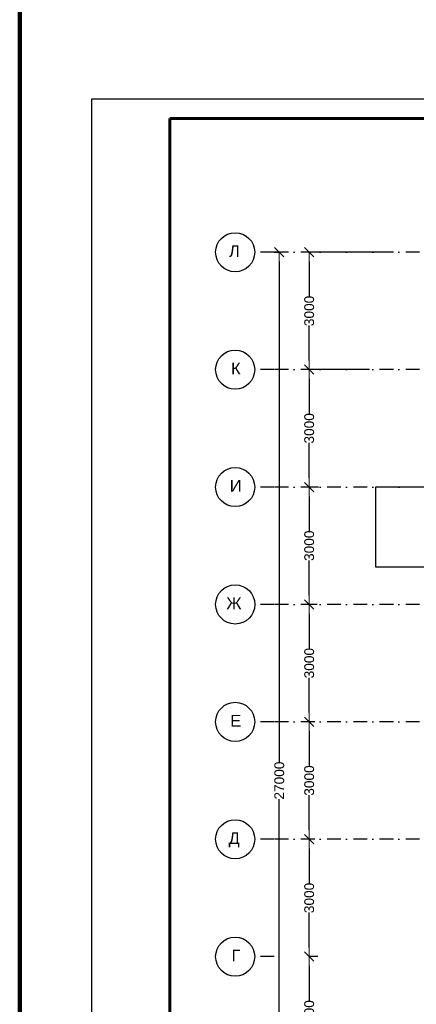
# Model space of a CAD drawing. Header units: millimetres. Extents: x -119471 to 297097, y -64331 to 65495.
# Tile 4 of 54: x -119471 to -109331, y -29320 to -4160. Entities that reach past the tile are written whole.
import ezdxf

# ---------------------------------------------------------------- set-up
doc = ezdxf.new("R2010")
doc.units = ezdxf.units.MM
doc.linetypes.add('Dot & Dashed', pattern=[670.277762, 352.777767, -176.388884, 0, -141.111112])
doc.layers.add('12 рамка штамп', color=250, linetype='Continuous', lineweight=35)
doc.layers.add('60 Оповещение', color=213, linetype='Continuous', lineweight=35)
doc.styles.add('СГЕНЕРИР_СТИЛЬ_1', font='arial.ttf')
doc.dimstyles.new('СГЕНЕРИР_СТИЛЬ__2', dxfattribs={"dimtxt": 250, "dimasz": 237.760461, "dimexe": 0.18, "dimexo": 1, "dimgap": 0.09, "dimtad": 1, "dimdec": 0, "dimzin": 0, "dimdsep": 46, "dimtxsty": 'СГЕНЕРИР_СТИЛЬ_1', "dimblk": 'ARROWHEAD_6', "dimblk1": 'ARROWHEAD_6', "dimblk2": 'ARROWHEAD_6', "dimcen": 0.09, "dimclrd": 7, "dimclre": 7, "dimclrt": 7, "dimadec": 0, "dimazin": 0, "dimtfac": 1, "dimtdec": 4, "dimtmove": 0, "dimatfit": 3, "dimfxl": 1, "dimtolj": 1, "dimtzin": 0, "dimarcsym": 0})

# ---------------------------------------------------------------- blocks, each defined once
blk = doc.blocks.new('ARROWHEAD_6')
at = {"color": 0, "linetype": 'Continuous', "lineweight": 0}
for p, q in [((0, 0), (-1, 0)), ((-0.5, -0.5), (0.5, 0.5))]:
    blk.add_line(p, q, dxfattribs=at)
blk = doc.blocks.new('*D14', base_point=(-8577047, 8651736))
at = {"color": 7, "linetype": 'Continuous', "lineweight": -2, "transparency": 16777216}
for p, q in [((-111851, -28102), (-112069, -28102)), ((-112069, -28340), (-112069, -29230)), ((-112069, -30865), (-112069, -29975)), ((-111865, -31102), (-112069, -31102))]:
    blk.add_line(p, q, dxfattribs=at)
at = {"layer": 'Defpoints', "color": 0, "linetype": 'Continuous', "transparency": 16777216}
for p in [(-112069, -28102), (-111850, -28102), (-111864, -31102)]:
    blk.add_point(p, dxfattribs=at)
at = {"color": 7, "linetype": 'Continuous', "lineweight": -2, "transparency": 16777216, "xscale": 237.7604614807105, "yscale": 237.7604614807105, "zscale": 237.7604614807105}
for p, rotation in [((-112069, -28102), 90), ((-112069, -31102), 270)]:
    blk.add_blockref('ARROWHEAD_6', p, dxfattribs=dict(at, rotation=rotation))
at = {"color": 7, "linetype": 'Continuous', "transparency": 16777216, "insert": (-112069, -29602), "char_height": 250, "attachment_point": 5, "rotation": 90, "style": 'СГЕНЕРИР_СТИЛЬ_1'}
blk.add_mtext('\\A1;3000', dxfattribs=at)
blk = doc.blocks.new('*D15', base_point=(-8577047, 8651736))
at = {"color": 7, "linetype": 'Continuous', "lineweight": -2, "transparency": 16777216}
for p, q in [((-111924, -25102), (-112069, -25102)), ((-112069, -25340), (-112069, -26230)), ((-112069, -27865), (-112069, -26975)), ((-111851, -28102), (-112069, -28102))]:
    blk.add_line(p, q, dxfattribs=at)
at = {"layer": 'Defpoints', "color": 0, "linetype": 'Continuous', "transparency": 16777216}
for p in [(-112069, -25102), (-111923, -25102), (-111850, -28102)]:
    blk.add_point(p, dxfattribs=at)
at = {"color": 7, "linetype": 'Continuous', "lineweight": -2, "transparency": 16777216, "xscale": 237.7604614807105, "yscale": 237.7604614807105, "zscale": 237.7604614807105}
for p, rotation in [((-112069, -25102), 90), ((-112069, -28102), 270)]:
    blk.add_blockref('ARROWHEAD_6', p, dxfattribs=dict(at, rotation=rotation))
at = {"color": 7, "linetype": 'Continuous', "transparency": 16777216, "insert": (-112069, -26602), "char_height": 250, "attachment_point": 5, "rotation": 90, "style": 'СГЕНЕРИР_СТИЛЬ_1'}
blk.add_mtext('\\A1;3000', dxfattribs=at)
blk = doc.blocks.new('*D16', base_point=(-8577047, 8651736))
at = {"color": 7, "linetype": 'Continuous', "lineweight": -2, "transparency": 16777216}
for p, q in [((-111953, -22102), (-112069, -22102)), ((-112069, -22340), (-112069, -23230)), ((-112069, -24865), (-112069, -23975)), ((-111924, -25102), (-112069, -25102))]:
    blk.add_line(p, q, dxfattribs=at)
at = {"layer": 'Defpoints', "color": 0, "linetype": 'Continuous', "transparency": 16777216}
for p in [(-112069, -22102), (-111952, -22102), (-111923, -25102)]:
    blk.add_point(p, dxfattribs=at)
at = {"color": 7, "linetype": 'Continuous', "lineweight": -2, "transparency": 16777216, "xscale": 237.7604614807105, "yscale": 237.7604614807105, "zscale": 237.7604614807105}
for p, rotation in [((-112069, -22102), 90), ((-112069, -25102), 270)]:
    blk.add_blockref('ARROWHEAD_6', p, dxfattribs=dict(at, rotation=rotation))
at = {"color": 7, "linetype": 'Continuous', "transparency": 16777216, "insert": (-112069, -23602), "char_height": 250, "attachment_point": 5, "rotation": 90, "style": 'СГЕНЕРИР_СТИЛЬ_1'}
blk.add_mtext('\\A1;3000', dxfattribs=at)
blk = doc.blocks.new('*D17', base_point=(-8577047, 8651736))
at = {"color": 7, "linetype": 'Continuous', "lineweight": -2, "transparency": 16777216}
for p, q in [((-111865, -19102), (-112069, -19102)), ((-112069, -19340), (-112069, -20230)), ((-112069, -21865), (-112069, -20975)), ((-111953, -22102), (-112069, -22102))]:
    blk.add_line(p, q, dxfattribs=at)
at = {"layer": 'Defpoints', "color": 0, "linetype": 'Continuous', "transparency": 16777216}
for p in [(-112069, -19102), (-111864, -19102), (-111952, -22102)]:
    blk.add_point(p, dxfattribs=at)
at = {"color": 7, "linetype": 'Continuous', "lineweight": -2, "transparency": 16777216, "xscale": 237.7604614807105, "yscale": 237.7604614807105, "zscale": 237.7604614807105}
for p, rotation in [((-112069, -19102), 90), ((-112069, -22102), 270)]:
    blk.add_blockref('ARROWHEAD_6', p, dxfattribs=dict(at, rotation=rotation))
at = {"color": 7, "linetype": 'Continuous', "transparency": 16777216, "insert": (-112069, -20602), "char_height": 250, "attachment_point": 5, "rotation": 90, "style": 'СГЕНЕРИР_СТИЛЬ_1'}
blk.add_mtext('\\A1;3000', dxfattribs=at)
blk = doc.blocks.new('*D18', base_point=(-8577047, 8651736))
at = {"color": 7, "linetype": 'Continuous', "lineweight": -2, "transparency": 16777216}
for p, q in [((-111836, -16102), (-112069, -16102)), ((-112069, -16340), (-112069, -17230)), ((-112069, -18865), (-112069, -17975)), ((-111865, -19102), (-112069, -19102))]:
    blk.add_line(p, q, dxfattribs=at)
at = {"layer": 'Defpoints', "color": 0, "linetype": 'Continuous', "transparency": 16777216}
for p in [(-112069, -16102), (-111835, -16102), (-111864, -19102)]:
    blk.add_point(p, dxfattribs=at)
at = {"color": 7, "linetype": 'Continuous', "lineweight": -2, "transparency": 16777216, "xscale": 237.7604614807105, "yscale": 237.7604614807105, "zscale": 237.7604614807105}
for p, rotation in [((-112069, -16102), 90), ((-112069, -19102), 270)]:
    blk.add_blockref('ARROWHEAD_6', p, dxfattribs=dict(at, rotation=rotation))
at = {"color": 7, "linetype": 'Continuous', "transparency": 16777216, "insert": (-112069, -17602), "char_height": 250, "attachment_point": 5, "rotation": 90, "style": 'СГЕНЕРИР_СТИЛЬ_1'}
blk.add_mtext('\\A1;3000', dxfattribs=at)
blk = doc.blocks.new('*D19', base_point=(-8577047, 8651736))
at = {"color": 7, "linetype": 'Continuous', "lineweight": -2, "transparency": 16777216}
for p, q in [((-111909, -13102), (-112069, -13102)), ((-112069, -13340), (-112069, -14230)), ((-112069, -15865), (-112069, -14975)), ((-111836, -16102), (-112069, -16102))]:
    blk.add_line(p, q, dxfattribs=at)
at = {"layer": 'Defpoints', "color": 0, "linetype": 'Continuous', "transparency": 16777216}
for p in [(-112069, -13102), (-111908, -13102), (-111835, -16102)]:
    blk.add_point(p, dxfattribs=at)
at = {"color": 7, "linetype": 'Continuous', "lineweight": -2, "transparency": 16777216, "xscale": 237.7604614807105, "yscale": 237.7604614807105, "zscale": 237.7604614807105}
for p, rotation in [((-112069, -13102), 90), ((-112069, -16102), 270)]:
    blk.add_blockref('ARROWHEAD_6', p, dxfattribs=dict(at, rotation=rotation))
at = {"color": 7, "linetype": 'Continuous', "transparency": 16777216, "insert": (-112069, -14602), "char_height": 250, "attachment_point": 5, "rotation": 90, "style": 'СГЕНЕРИР_СТИЛЬ_1'}
blk.add_mtext('\\A1;3000', dxfattribs=at)
blk = doc.blocks.new('*D20', base_point=(-8577047, 8651736))
at = {"color": 7, "linetype": 'Continuous', "lineweight": -2, "transparency": 16777216}
for p, q in [((-110234, -10102), (-112069, -10102)), ((-112069, -10340), (-112069, -11230)), ((-112069, -12865), (-112069, -11975)), ((-110528, -13102), (-112069, -13102))]:
    blk.add_line(p, q, dxfattribs=at)
at = {"layer": 'Defpoints', "color": 0, "linetype": 'Continuous', "transparency": 16777216}
for p in [(-112069, -10102), (-110233, -10102), (-110527, -13102)]:
    blk.add_point(p, dxfattribs=at)
at = {"color": 7, "linetype": 'Continuous', "lineweight": -2, "transparency": 16777216, "xscale": 237.7604614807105, "yscale": 237.7604614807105, "zscale": 237.7604614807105}
for p, rotation in [((-112069, -10102), 90), ((-112069, -13102), 270)]:
    blk.add_blockref('ARROWHEAD_6', p, dxfattribs=dict(at, rotation=rotation))
at = {"color": 7, "linetype": 'Continuous', "transparency": 16777216, "insert": (-112069, -11602), "char_height": 250, "attachment_point": 5, "rotation": 90, "style": 'СГЕНЕРИР_СТИЛЬ_1'}
blk.add_mtext('\\A1;3000', dxfattribs=at)
blk = doc.blocks.new('*D21', base_point=(-8577047, 8651736))
at = {"color": 7, "linetype": 'Continuous', "lineweight": -2, "transparency": 16777216}
for p, q in [((-112961, -10103), (-112833, -10103)), ((-112834, -10341), (-112834, -23130)), ((-112834, -36865), (-112834, -24075)), ((-112660, -37102), (-112834, -37102))]:
    blk.add_line(p, q, dxfattribs=at)
at = {"layer": 'Defpoints', "color": 0, "linetype": 'Continuous', "transparency": 16777216}
for p in [(-112962, -10103), (-112834, -10103), (-112659, -37102)]:
    blk.add_point(p, dxfattribs=at)
at = {"color": 7, "linetype": 'Continuous', "lineweight": -2, "transparency": 16777216, "xscale": 237.7604614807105, "yscale": 237.7604614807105, "zscale": 237.7604614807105}
for p, rotation in [((-112834, -10103), 90), ((-112834, -37102), 270)]:
    blk.add_blockref('ARROWHEAD_6', p, dxfattribs=dict(at, rotation=rotation))
at = {"color": 7, "linetype": 'Continuous', "transparency": 16777216, "insert": (-112834, -23603), "char_height": 250, "attachment_point": 5, "rotation": 90, "style": 'СГЕНЕРИР_СТИЛЬ_1'}
blk.add_mtext('\\A1;27000', dxfattribs=at)

msp = doc.modelspace()

# ---------------------------------------------------------------- linework, layer by layer
at = {"linetype": 'Dot & Dashed'}
for p, q in [((-112962.2, -10102.4), (-113462.2, -10102.4)), ((-108577, -10102.4), (-112962.2, -10102.4)), ((-112962.2, -13102.4), (-113462.2, -13102.4)), ((-108577, -13102.4), (-112962.2, -13102.4)), ((-112962.2, -16102.4), (-113462.2, -16102.4)), ((-108577, -16102.4), (-112962.2, -16102.4)), ((-112962, -19102.4), (-113462, -19102.4)), ((-108577, -19102.4), (-112962, -19102.4)), ((-112962.2, -22102.4), (-113462.2, -22102.4)), ((-108577, -22102.4), (-112962.2, -22102.4)), ((-112962.2, -25102.4), (-113462.2, -25102.4)), ((-108577, -25102.4), (-112962.2, -25102.4)), ((-112962.2, -28102.4), (-113462.2, -28102.4))]:
    msp.add_line(p, q, dxfattribs=at)
at = {"linetype": 'Continuous'}
for p, q in [((-108877, -16102.4), (-110377, -16102.4)), ((-110377, -16102.4), (-110377, -18142.4)), ((-110377, -18142.4), (-108826.9, -18142.4))]:
    msp.add_line(p, q, dxfattribs=at)
for centre in [(-113962.2, -10102.4), (-113962.2, -13102.4), (-113962.2, -16102.4), (-113962, -19102.4), (-113962.2, -22102.4), (-113962.2, -25102.4), (-113962.2, -28102.4)]:
    msp.add_circle(centre, 500, dxfattribs=at)
at = {"layer": '12 рамка штамп', "color": 7, "linetype": 'Continuous', "lineweight": 25, "ltscale": 100, "extrusion": (1, 0, 0), "elevation": -117633.9}
msp.add_lwpolyline([(-6187.3, 0), (-48187.3, 0)], dxfattribs=at)
at = {"layer": '12 рамка штамп', "color": 7, "linetype": 'Continuous', "lineweight": 25, "ltscale": 100, "extrusion": (0, 1, 0), "elevation": -6187.3}
msp.add_lwpolyline([(58233.9, 0), (117633.9, 0)], dxfattribs=at)
at = {"layer": '12 рамка штамп', "color": 7, "linetype": 'Continuous', "lineweight": 60, "ltscale": 100, "extrusion": (0, 1, 0), "elevation": -6687.3}
msp.add_lwpolyline([(58733.9, 0), (115633.9, 0)], dxfattribs=at)
at = {"layer": '12 рамка штамп', "color": 7, "linetype": 'Continuous', "lineweight": 60, "ltscale": 100, "extrusion": (1, 0, 0), "elevation": -115633.9}
msp.add_lwpolyline([(-6687.3, 0), (-47687.3, 0)], dxfattribs=at)
at = {"layer": '60 Оповещение', "lineweight": 100, "ltscale": 100}
msp.add_lwpolyline([(-119470.9, 27105.8), (-55308.1, 27105.8), (-55308.1, -49400.6), (-119470.9, -49400.6)], close=True, dxfattribs=at)

# ---------------------------------------------------------------- texts
at = {"linetype": 'Continuous', "char_height": 300, "attachment_point": 1, "style": 'СГЕНЕРИР_СТИЛЬ_1'}
for s, insert in [('\\A1;{\\fArial|b0|i0|c204|p38;Л}', (-114118.4, -9923)), ('\\A1;{\\fArial|b0|i0|c204|p38;К}', (-114066.1, -12923)), ('\\A1;{\\fArial|b0|i0|c204|p38;И}', (-114099.4, -15923)), ('\\A1;{\\fArial|b0|i0|c204|p38;Ж}', (-114185.9, -18923)), ('\\A1;{\\fArial|b0|i0|c204|p38;Е}', (-114086.8, -21923)), ('\\A1;{\\fArial|b0|i0|c204|p38;Д}', (-114127.8, -24923)), ('\\A1;{\\fArial|b0|i0|c204|p38;Г}', (-114055.7, -27923))]:
    msp.add_mtext(s, dxfattribs=dict(at, insert=insert))

# ---------------------------------------------------------------- dimensions: what is measured, and where the dimension line sits
at = {"linetype": 'Continuous'}
for base, p1, p2, picture, middle in [((-112833.5105, -10102.8672), (-112658.5105, -37102.3928), (-112962.2126, -10102.8672), '*D21', (-112833.5105, -23602.63)), ((-112068.9, -10102.4), (-110527.4, -13102.4), (-110233.2, -10102.4), '*D20', (-112068.9, -11602.4)), ((-112068.9, -13102.4), (-111834.9, -16102.4), (-111908.1, -13102.4), '*D19', (-112068.9, -14602.4)), ((-112068.9, -16102.4), (-111864.2, -19102.4), (-111834.9, -16102.4), '*D18', (-112068.9, -17602.4)), ((-112068.9, -19102.4), (-111952.3, -22102.4), (-111864.2, -19102.4), '*D17', (-112068.9, -20602.4)), ((-112068.9, -22102.4), (-111923, -25102.4), (-111952.3, -22102.4), '*D16', (-112068.9, -23602.4)), ((-112068.9, -25102.4), (-111849.8, -28102.4), (-111923, -25102.4), '*D15', (-112068.9, -26602.4)), ((-112068.9, -28102.4), (-111864.4, -31102.4), (-111849.8, -28102.4), '*D14', (-112068.9, -29602.4))]:
    dim = msp.add_linear_dim(base=base, p1=p1, p2=p2, angle=90, dimstyle='СГЕНЕРИР_СТИЛЬ__2', dxfattribs=at)
    dim.commit()
    dim.dimension.update_dxf_attribs({"geometry": picture, "text_midpoint": middle, "dimtype": 160, "text_rotation": 90})

doc.saveas('drawing.dxf')
